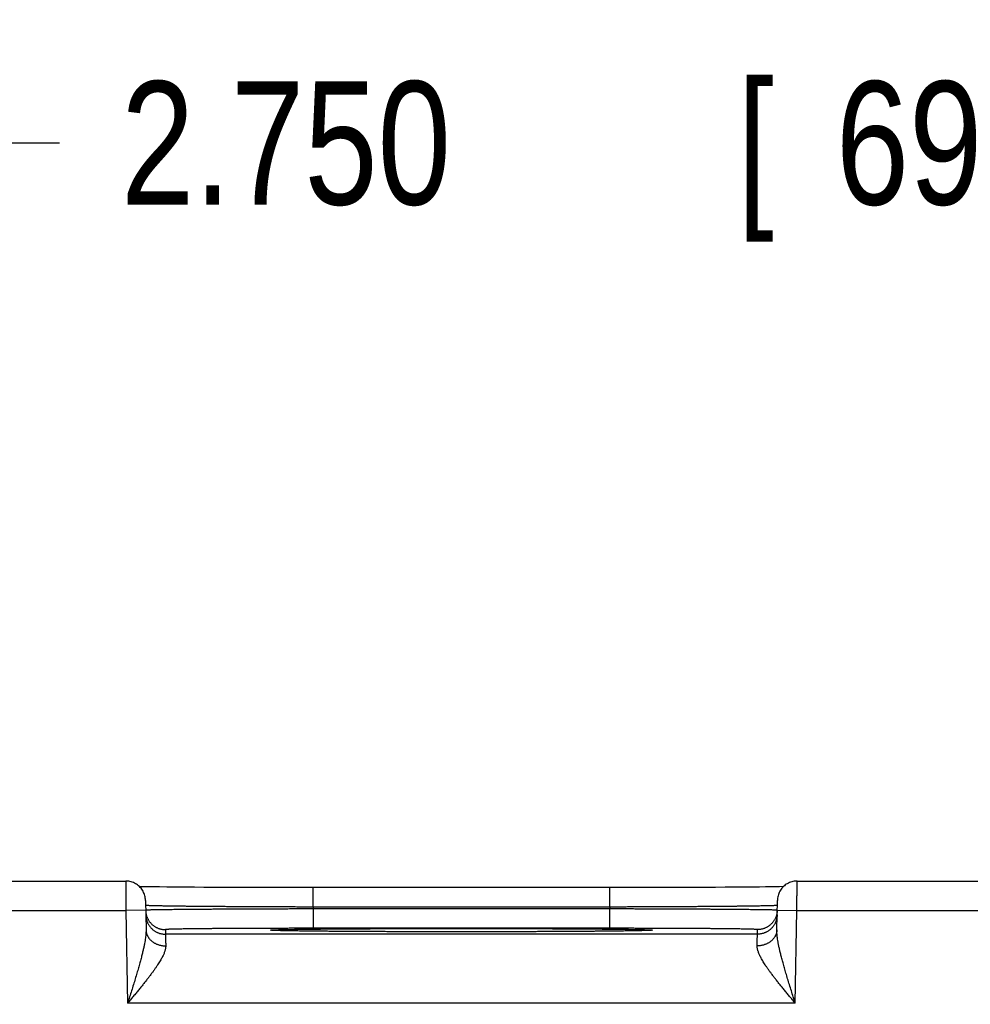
# Model space of a CAD drawing. Header units: inches. Extents: x 0 to 34, y 0 to 22.
# Tile 105 of 112: x 22.5 to 23.5, y 17.8 to 18.8. Entities that reach past the tile are written whole.
import ezdxf

# ---------------------------------------------------------------- set-up
doc = ezdxf.new("R2010")
doc.units = ezdxf.units.IN
doc.header["$LTSCALE"] = 1.87
doc.header["$MEASUREMENT"] = 0
doc.layers.get('0').update_dxf_attribs({"linetype": 'CONTINUOUS'})
doc.layers.add('DIMENSIONS', color=7, linetype='CONTINUOUS')
doc.styles.get("Standard").update_dxf_attribs({"font": 'txt', "width": 0.8})
doc.dimstyles.get("Standard").update_dxf_attribs({"dimtxt": 0.125, "dimasz": 0.18, "dimexe": 0.18, "dimexo": 0.0625, "dimgap": 0.09, "dimtad": 0, "dimtih": 1, "dimtoh": 1, "dimdec": 3, "dimzin": 4, "dimdsep": 46, "dimtxsty": 'STANDARD', "dimblk": '_FILLED', "dimblk1": '_FILLED', "dimblk2": '_FILLED', "dimcen": 0.09, "dimadec": 0, "dimazin": 0, "dimtol": 1, "dimtp": 0.01, "dimtm": 0.01, "dimtfac": 1, "dimtdec": 3, "dimtofl": 0, "dimtmove": 0, "dimatfit": 3, "dimldrblk": '_FILLED', "dimfxl": 1, "dimtolj": 1, "dimtzin": 4, "dimarcsym": 0})

# ---------------------------------------------------------------- blocks, each defined once
blk = doc.blocks.new('_FILLED')
at = {"color": 0, "linetype": 'BYBLOCK'}
blk.add_solid([(0, 0), (-1, 0.1736), (-1, -0.1736)], dxfattribs=at)
blk = doc.blocks.new('*D7')
at = {"layer": 'DIMENSIONS', "color": 2, "linetype": 'CONTINUOUS'}
for p, q in [((22.0414, 16.64255), (22.0414, 18.76181)), ((24.7914, 16.64255), (24.7914, 18.76181)), ((22.0414, 18.63681), (22.54964, 18.63681)), ((24.7914, 18.63681), (23.99964, 18.63681))]:
    blk.add_line(p, q, dxfattribs=at)
at = {"layer": 'DIMENSIONS', "color": 2, "linetype": 'CONTINUOUS', "xscale": 0.18, "yscale": 0.18, "zscale": 0.18, "rotation": 180}
blk.add_blockref('_FILLED', (22.0414, 18.63681), dxfattribs=at)
at = {"layer": 'DIMENSIONS', "color": 2, "linetype": 'CONTINUOUS', "xscale": 0.18, "yscale": 0.18, "zscale": 0.18}
blk.add_blockref('_FILLED', (24.7914, 18.63681), dxfattribs=at)
at = {"layer": 'DIMENSIONS', "color": 2, "linetype": 'CONTINUOUS', "width": 0.8}
for s, p in [('[', (23.23714, 18.57431)), (']', (23.83714, 18.57431)), ('2.750', (22.61214, 18.57431)), ('69.85', (23.33714, 18.57431))]:
    blk.add_text(s, height=0.125, dxfattribs=at).set_placement(p)

msp = doc.modelspace()

# ---------------------------------------------------------------- linework, layer by layer
at = {"color": 7, "linetype": 'CONTINUOUS'}
for p, q in [((22.36788, 17.88818), (22.61691, 17.88818)), ((23.29788, 17.88818), (23.54691, 17.88818)), ((22.63262, 17.88251), (22.63082, 17.88255)), ((22.63609, 17.88244), (22.63262, 17.88251)), ((22.64022, 17.88237), (22.63609, 17.88244)), ((22.64516, 17.8823), (22.64022, 17.88237)), ((22.65118, 17.88222), (22.64516, 17.8823)), ((22.65862, 17.88213), (22.65118, 17.88222)), ((22.66763, 17.88204), (22.65862, 17.88213)), ((22.67826, 17.88194), (22.66763, 17.88204)), ((22.68648, 17.88188), (22.67826, 17.88194)), ((22.69594, 17.88182), (22.68648, 17.88188)), ((22.7067, 17.88176), (22.69594, 17.88182)), ((22.71821, 17.8817), (22.7067, 17.88176)), ((22.7301, 17.88165), (22.71821, 17.8817)), ((22.74238, 17.8816), (22.7301, 17.88165)), ((22.75496, 17.88157), (22.74238, 17.8816)), ((22.7678, 17.88154), (22.75496, 17.88157)), ((22.78083, 17.88152), (22.7678, 17.88154)), ((22.79401, 17.88151), (22.78083, 17.88152)), ((22.807, 17.88151), (22.79401, 17.88151)), ((22.807, 17.86185), (22.807, 17.88151)), ((23.11422, 17.88151), (22.807, 17.88151)), ((23.1078, 17.86185), (23.1078, 17.88151)), ((23.12751, 17.88151), (23.11422, 17.88151)), ((23.14065, 17.88153), (23.12751, 17.88151)), ((23.15366, 17.88155), (23.14065, 17.88153)), ((23.16663, 17.88159), (23.15366, 17.88155)), ((23.17893, 17.88163), (23.16663, 17.88159)), ((23.18979, 17.88167), (23.17893, 17.88163)), ((23.20344, 17.88173), (23.18979, 17.88167)), ((23.21498, 17.88179), (23.20344, 17.88173)), ((23.22501, 17.88186), (23.21498, 17.88179)), ((23.2338, 17.88192), (23.22501, 17.88186)), ((23.24388, 17.88201), (23.2338, 17.88192)), ((23.2524, 17.88209), (23.24388, 17.88201)), ((23.25964, 17.88217), (23.2524, 17.88209)), ((23.26585, 17.88224), (23.25964, 17.88217)), ((23.27113, 17.88232), (23.26585, 17.88224)), ((23.27555, 17.88239), (23.27113, 17.88232)), ((23.28008, 17.88247), (23.27555, 17.88239)), ((23.28397, 17.88255), (23.28008, 17.88247)), ((22.63691, 17.86853), (22.63743, 17.83878)), ((23.27737, 17.83878), (23.27789, 17.86853)), ((22.36771, 17.85818), (22.61708, 17.85818)), ((22.63708, 17.85853), (22.61708, 17.85818)), ((22.61708, 17.85818), (22.61872, 17.76429)), ((22.807, 17.86185), (22.80703, 17.85993)), ((23.1078, 17.86185), (22.807, 17.86185)), ((22.80703, 17.85993), (22.80703, 17.84028)), ((23.10776, 17.85993), (22.80703, 17.85993)), ((23.1078, 17.86185), (23.10776, 17.85993)), ((23.10776, 17.85993), (23.10776, 17.84028)), ((23.27771, 17.85853), (23.29771, 17.85818)), ((23.29607, 17.76429), (23.29771, 17.85818)), ((23.29771, 17.85818), (23.54708, 17.85818)), ((22.65708, 17.83897), (22.65716, 17.83429)), ((22.76596, 17.83821), (22.76593, 17.83821)), ((22.76607, 17.8382), (22.76596, 17.83821)), ((22.76623, 17.83819), (22.76607, 17.8382)), ((22.76645, 17.83817), (22.76623, 17.83819)), ((22.76673, 17.83815), (22.76645, 17.83817)), ((22.76709, 17.83813), (22.76673, 17.83815)), ((22.76753, 17.83811), (22.76709, 17.83813)), ((22.76834, 17.83808), (22.76753, 17.83811)), ((22.76934, 17.83804), (22.76834, 17.83808)), ((22.77102, 17.83798), (22.76934, 17.83804)), ((22.77319, 17.83791), (22.77102, 17.83798)), ((22.77595, 17.83784), (22.77319, 17.83791)), ((22.77938, 17.83777), (22.77595, 17.83784)), ((22.78358, 17.83769), (22.77938, 17.83777)), ((22.78886, 17.8376), (22.78358, 17.83769)), ((22.79372, 17.83753), (22.78886, 17.8376)), ((22.79952, 17.83745), (22.79372, 17.83753)), ((22.80646, 17.83737), (22.79952, 17.83745)), ((22.81488, 17.83729), (22.80646, 17.83737)), ((23.10776, 17.84028), (22.80703, 17.84028)), ((22.82536, 17.83719), (22.81488, 17.83729)), ((22.83383, 17.83713), (22.82536, 17.83719)), ((22.84369, 17.83706), (22.83383, 17.83713)), ((22.85489, 17.837), (22.84369, 17.83706)), ((22.8666, 17.83694), (22.85489, 17.837)), ((22.87875, 17.83689), (22.8666, 17.83694)), ((22.89131, 17.83684), (22.87875, 17.83689)), ((22.90418, 17.83681), (22.89131, 17.83684)), ((22.91731, 17.83678), (22.90418, 17.83681)), ((22.93063, 17.83676), (22.91731, 17.83678)), ((22.9441, 17.83674), (22.93063, 17.83676)), ((22.9574, 17.83674), (22.9441, 17.83674)), ((22.9707, 17.83674), (22.9574, 17.83674)), ((22.98414, 17.83676), (22.9707, 17.83674)), ((22.99745, 17.83678), (22.98414, 17.83676)), ((23.01057, 17.83681), (22.99745, 17.83678)), ((23.02343, 17.83684), (23.01057, 17.83681)), ((23.03595, 17.83689), (23.02343, 17.83684)), ((23.04816, 17.83694), (23.03595, 17.83689)), ((23.05957, 17.837), (23.04816, 17.83694)), ((23.06956, 17.83705), (23.05957, 17.837)), ((23.07814, 17.83711), (23.06956, 17.83705)), ((23.08871, 17.83719), (23.07814, 17.83711)), ((23.09736, 17.83726), (23.08871, 17.83719)), ((23.10476, 17.83733), (23.09736, 17.83726)), ((23.11317, 17.83743), (23.10476, 17.83733)), ((23.12031, 17.83752), (23.11317, 17.83743)), ((23.12631, 17.83761), (23.12031, 17.83752)), ((23.13125, 17.83769), (23.12631, 17.83761)), ((23.13525, 17.83776), (23.13125, 17.83769)), ((23.13848, 17.83783), (23.13525, 17.83776)), ((23.14106, 17.8379), (23.13848, 17.83783)), ((23.14345, 17.83797), (23.14106, 17.8379)), ((23.14524, 17.83803), (23.14345, 17.83797)), ((23.14639, 17.83807), (23.14524, 17.83803)), ((23.1471, 17.8381), (23.14639, 17.83807)), ((23.14769, 17.83813), (23.1471, 17.8381)), ((23.14802, 17.83815), (23.14769, 17.83813)), ((23.1483, 17.83817), (23.14802, 17.83815)), ((23.14852, 17.83818), (23.1483, 17.83817)), ((23.14869, 17.83819), (23.14852, 17.83818)), ((23.14881, 17.8382), (23.14869, 17.83819)), ((23.25763, 17.83429), (23.25772, 17.83897)), ((23.25763, 17.83429), (22.65716, 17.83429)), ((23.29607, 17.76429), (22.61872, 17.76429))]:
    msp.add_line(p, q, dxfattribs=at)
for points in [[(22.63691, 17.86853), (22.63685, 17.86975), (22.63672, 17.87096), (22.63651, 17.87216), (22.63623, 17.87334), (22.63588, 17.8745), (22.63546, 17.87565), (22.63498, 17.87676), (22.63442, 17.87784), (22.6338, 17.87889), (22.63312, 17.8799), (22.63238, 17.88086), (22.63158, 17.88178), (22.63073, 17.88264), (22.62982, 17.88346), (22.62887, 17.88421), (22.62787, 17.88491), (22.62684, 17.88555), (22.62576, 17.88612), (22.62466, 17.88662), (22.62352, 17.88706), (22.62236, 17.88743), (22.62118, 17.88772), (22.61999, 17.88795), (22.61878, 17.8881), (22.61757, 17.88817), (22.61691, 17.88818)], [(23.29788, 17.88818), (23.29723, 17.88817), (23.29601, 17.8881), (23.29481, 17.88795), (23.29361, 17.88772), (23.29243, 17.88743), (23.29127, 17.88706), (23.29014, 17.88662), (23.28903, 17.88612), (23.28796, 17.88555), (23.28692, 17.88491), (23.28592, 17.88421), (23.28497, 17.88346), (23.28407, 17.88264), (23.28321, 17.88178), (23.28241, 17.88086), (23.28167, 17.8799), (23.28099, 17.87889), (23.28037, 17.87784), (23.27982, 17.87676), (23.27933, 17.87565), (23.27891, 17.8745), (23.27856, 17.87334), (23.27828, 17.87216), (23.27808, 17.87096), (23.27794, 17.86975), (23.27789, 17.86853)], [(23.14888, 17.83821), (23.14888, 17.83821), (23.14887, 17.83821), (23.14885, 17.83821), (23.14881, 17.8382)]]:
    msp.add_lwpolyline(points, dxfattribs=at)
for points, knots in [([(22.61691, 17.88818), (22.61691, 17.88818), (22.61691, 17.88808), (22.61691, 17.88803), (22.61691, 17.88778), (22.61691, 17.88751), (22.61692, 17.88712), (22.61692, 17.88665), (22.61692, 17.8861), (22.61692, 17.88547), (22.61693, 17.88475), (22.61693, 17.88396), (22.61694, 17.88309), (22.61694, 17.88214), (22.61695, 17.88113), (22.61696, 17.88004), (22.61696, 17.87889), (22.61697, 17.87768), (22.61698, 17.87641), (22.61699, 17.87509), (22.61699, 17.87372), (22.617, 17.8723), (22.61701, 17.87083), (22.61702, 17.86933), (22.61703, 17.8678), (22.61704, 17.86624), (22.61705, 17.86466), (22.61706, 17.86306), (22.61706, 17.86144), (22.61707, 17.85981), (22.61708, 17.85873), (22.61708, 17.85818)], [0, 0, 0, 0, 0.000691, 0.004661, 0.011582, 0.021433, 0.034181, 0.049785, 0.068199, 0.08937, 0.113239, 0.139744, 0.168808, 0.200338, 0.234231, 0.270398, 0.308753, 0.349184, 0.391556, 0.435727, 0.481575, 0.528977, 0.577786, 0.627832, 0.678958, 0.731028, 0.783906, 0.837426, 0.891405, 0.945657, 1, 1, 1, 1]), ([(23.29771, 17.85818), (23.29771, 17.85873), (23.29772, 17.85981), (23.29773, 17.86144), (23.29774, 17.86306), (23.29775, 17.86466), (23.29776, 17.86624), (23.29776, 17.8678), (23.29777, 17.86933), (23.29778, 17.87083), (23.29779, 17.8723), (23.2978, 17.87372), (23.29781, 17.87509), (23.29781, 17.87641), (23.29782, 17.87768), (23.29783, 17.87889), (23.29784, 17.88004), (23.29784, 17.88113), (23.29785, 17.88214), (23.29785, 17.88309), (23.29786, 17.88396), (23.29786, 17.88475), (23.29787, 17.88547), (23.29787, 17.8861), (23.29787, 17.88665), (23.29788, 17.88712), (23.29788, 17.88751), (23.29788, 17.88778), (23.29788, 17.88803), (23.29788, 17.88808), (23.29788, 17.88818), (23.29788, 17.88818)], [0, 0, 0, 0, 0.054343, 0.108595, 0.162574, 0.216094, 0.268972, 0.321042, 0.372168, 0.422214, 0.471023, 0.518425, 0.564273, 0.608444, 0.650816, 0.691247, 0.729602, 0.765769, 0.799662, 0.831192, 0.860256, 0.886761, 0.91063, 0.931801, 0.950215, 0.965819, 0.978567, 0.988418, 0.995339, 0.999309, 1, 1, 1, 1]), ([(22.63708, 17.85853), (22.63709, 17.85816), (22.63713, 17.8574), (22.63725, 17.85624), (22.63745, 17.85506), (22.63772, 17.85389), (22.63806, 17.85275), (22.63846, 17.85162), (22.63893, 17.85052), (22.63947, 17.84945), (22.64007, 17.84842), (22.64073, 17.84742), (22.64145, 17.84647), (22.64222, 17.84556), (22.64305, 17.84469), (22.64393, 17.84388), (22.64485, 17.84312), (22.64582, 17.84242), (22.64683, 17.84178), (22.64787, 17.8412), (22.64895, 17.84068), (22.65005, 17.84023), (22.65119, 17.83984), (22.65234, 17.83953), (22.65351, 17.83928), (22.65469, 17.8391), (22.65588, 17.83899), (22.65668, 17.83897), (22.65708, 17.83897)], [0, 0, 0, 0, 0.035823, 0.074389, 0.112956, 0.151522, 0.190088, 0.228655, 0.267221, 0.305788, 0.344355, 0.382921, 0.421488, 0.460055, 0.498622, 0.537189, 0.575757, 0.614324, 0.652891, 0.691459, 0.730026, 0.768594, 0.807161, 0.845729, 0.884297, 0.922865, 0.961432, 1, 1, 1, 1]), ([(22.807, 17.86185), (22.80497, 17.86186), (22.80093, 17.86187), (22.79487, 17.86188), (22.78883, 17.8619), (22.7828, 17.86192), (22.77681, 17.86194), (22.77086, 17.86196), (22.76496, 17.86198), (22.75911, 17.86201), (22.75332, 17.86203), (22.74759, 17.86206), (22.74195, 17.86209), (22.73639, 17.86212), (22.73092, 17.86215), (22.72554, 17.86218), (22.72027, 17.86222), (22.71511, 17.86225), (22.71007, 17.86229), (22.70515, 17.86232), (22.70037, 17.86236), (22.69571, 17.8624), (22.6912, 17.86244), (22.68684, 17.86248), (22.68263, 17.86253), (22.67858, 17.86257), (22.67469, 17.86261), (22.67097, 17.86266), (22.66743, 17.8627), (22.66406, 17.86275), (22.66087, 17.86279), (22.65787, 17.86284), (22.65505, 17.86289), (22.65244, 17.86293), (22.65001, 17.86298), (22.64779, 17.86303), (22.64577, 17.86308), (22.64396, 17.86313), (22.64235, 17.86317), (22.64095, 17.86322), (22.63977, 17.86327), (22.63879, 17.86332), (22.63805, 17.86337), (22.63747, 17.8634), (22.63724, 17.86345), (22.6371, 17.86347)], [0, 0, 0, 0, 0.035719, 0.071398, 0.106986, 0.142438, 0.177708, 0.21275, 0.24752, 0.281976, 0.316073, 0.349763, 0.382999, 0.415742, 0.447957, 0.479602, 0.510632, 0.541005, 0.570687, 0.599644, 0.627837, 0.655229, 0.681783, 0.707467, 0.732251, 0.756105, 0.779002, 0.80091, 0.821799, 0.84164, 0.86041, 0.878088, 0.89465, 0.910071, 0.924333, 0.937419, 0.949313, 0.959999, 0.969461, 0.977687, 0.984668, 0.990395, 0.994861, 0.998063, 1, 1, 1, 1]), ([(22.80703, 17.85993), (22.80501, 17.85992), (22.80096, 17.85991), (22.7949, 17.8599), (22.78886, 17.85988), (22.78284, 17.85987), (22.77685, 17.85985), (22.7709, 17.85983), (22.765, 17.85981), (22.75915, 17.85979), (22.75336, 17.85977), (22.74764, 17.85975), (22.742, 17.85972), (22.73644, 17.8597), (22.73097, 17.85967), (22.7256, 17.85964), (22.72033, 17.85962), (22.71517, 17.85959), (22.71013, 17.85956), (22.70521, 17.85953), (22.70043, 17.8595), (22.69578, 17.85947), (22.69127, 17.85943), (22.68691, 17.8594), (22.6827, 17.85937), (22.67865, 17.85933), (22.67476, 17.8593), (22.67104, 17.85926), (22.66749, 17.85923), (22.66413, 17.85919), (22.66094, 17.85916), (22.65794, 17.85912), (22.65513, 17.85909), (22.65251, 17.85905), (22.65009, 17.85901), (22.64787, 17.85898), (22.64585, 17.85894), (22.64403, 17.85891), (22.64243, 17.85887), (22.64103, 17.85883), (22.63985, 17.8588), (22.63887, 17.85877), (22.63814, 17.85872), (22.63755, 17.85871), (22.63733, 17.85865), (22.63719, 17.85865)], [0, 0, 0, 0, 0.035745, 0.071435, 0.107027, 0.142477, 0.177744, 0.212786, 0.247555, 0.282008, 0.316102, 0.349794, 0.383039, 0.415791, 0.448004, 0.479641, 0.510669, 0.541047, 0.570735, 0.599692, 0.627883, 0.655274, 0.681832, 0.707524, 0.732317, 0.756177, 0.779075, 0.80098, 0.821867, 0.841711, 0.860484, 0.878159, 0.894716, 0.910135, 0.924399, 0.937486, 0.949378, 0.960059, 0.969515, 0.977736, 0.984711, 0.99043, 0.994887, 0.998078, 1, 1, 1, 1]), ([(23.27761, 17.85865), (23.27746, 17.85865), (23.27724, 17.85871), (23.27666, 17.85872), (23.27592, 17.85877), (23.27494, 17.8588), (23.27376, 17.85883), (23.27236, 17.85887), (23.27076, 17.85891), (23.26895, 17.85894), (23.26693, 17.85898), (23.26471, 17.85901), (23.26229, 17.85905), (23.25967, 17.85909), (23.25686, 17.85912), (23.25386, 17.85916), (23.25067, 17.85919), (23.2473, 17.85923), (23.24376, 17.85926), (23.24004, 17.8593), (23.23615, 17.85933), (23.2321, 17.85937), (23.22789, 17.8594), (23.22353, 17.85943), (23.21902, 17.85947), (23.21437, 17.8595), (23.20958, 17.85953), (23.20467, 17.85956), (23.19963, 17.85959), (23.19447, 17.85962), (23.1892, 17.85964), (23.18383, 17.85967), (23.17836, 17.8597), (23.1728, 17.85972), (23.16715, 17.85975), (23.16143, 17.85977), (23.15564, 17.85979), (23.14979, 17.85981), (23.14389, 17.85983), (23.13794, 17.85985), (23.13195, 17.85987), (23.12593, 17.85988), (23.11989, 17.8599), (23.11383, 17.85991), (23.10979, 17.85992), (23.10776, 17.85993)], [0, 0, 0, 0, 0.001922, 0.005113, 0.00957, 0.015288, 0.022262, 0.030482, 0.039937, 0.050616, 0.062506, 0.075592, 0.089853, 0.10527, 0.121823, 0.139496, 0.158265, 0.178105, 0.198989, 0.22089, 0.243783, 0.267638, 0.292428, 0.318119, 0.34468, 0.372074, 0.400267, 0.429226, 0.458916, 0.489297, 0.520327, 0.551967, 0.584183, 0.616938, 0.650186, 0.683881, 0.717977, 0.752433, 0.787205, 0.822249, 0.857519, 0.892972, 0.928565, 0.964256, 1, 1, 1, 1]), ([(23.27769, 17.86347), (23.27755, 17.86345), (23.27732, 17.8634), (23.27674, 17.86337), (23.276, 17.86332), (23.27502, 17.86327), (23.27384, 17.86322), (23.27244, 17.86317), (23.27084, 17.86313), (23.26902, 17.86308), (23.267, 17.86303), (23.26478, 17.86298), (23.26236, 17.86293), (23.25974, 17.86289), (23.25693, 17.86284), (23.25393, 17.86279), (23.25074, 17.86275), (23.24737, 17.8627), (23.24383, 17.86266), (23.24011, 17.86261), (23.23622, 17.86257), (23.23217, 17.86253), (23.22796, 17.86248), (23.2236, 17.86244), (23.21909, 17.8624), (23.21443, 17.86236), (23.20965, 17.86232), (23.20473, 17.86229), (23.19969, 17.86225), (23.19453, 17.86222), (23.18926, 17.86218), (23.18388, 17.86215), (23.17841, 17.86212), (23.17285, 17.86209), (23.1672, 17.86206), (23.16148, 17.86203), (23.15569, 17.86201), (23.14984, 17.86198), (23.14393, 17.86196), (23.13798, 17.86194), (23.13199, 17.86192), (23.12597, 17.8619), (23.11992, 17.86188), (23.11386, 17.86187), (23.10982, 17.86186), (23.1078, 17.86185)], [0, 0, 0, 0, 0.001937, 0.005138, 0.009604, 0.01533, 0.02231, 0.030535, 0.039996, 0.05068, 0.062573, 0.075657, 0.089916, 0.105334, 0.121893, 0.139568, 0.158335, 0.178171, 0.199055, 0.220959, 0.243852, 0.267704, 0.292486, 0.318168, 0.344721, 0.372113, 0.400309, 0.429269, 0.458954, 0.48933, 0.520363, 0.552011, 0.584228, 0.616975, 0.650214, 0.683907, 0.718007, 0.752465, 0.787238, 0.822282, 0.857554, 0.893007, 0.928597, 0.964278, 1, 1, 1, 1]), ([(23.27771, 17.85853), (23.2777, 17.85816), (23.27767, 17.8574), (23.27754, 17.85624), (23.27734, 17.85506), (23.27707, 17.85389), (23.27674, 17.85275), (23.27633, 17.85162), (23.27586, 17.85052), (23.27532, 17.84945), (23.27472, 17.84842), (23.27406, 17.84742), (23.27334, 17.84647), (23.27257, 17.84556), (23.27174, 17.84469), (23.27087, 17.84388), (23.26994, 17.84312), (23.26897, 17.84242), (23.26797, 17.84178), (23.26692, 17.8412), (23.26584, 17.84068), (23.26474, 17.84023), (23.26361, 17.83984), (23.26245, 17.83953), (23.26128, 17.83928), (23.2601, 17.8391), (23.25891, 17.83899), (23.25811, 17.83897), (23.25772, 17.83897)], [0, 0, 0, 0, 0.035823, 0.074389, 0.112956, 0.151522, 0.190088, 0.228655, 0.267221, 0.305788, 0.344355, 0.382921, 0.421488, 0.460055, 0.498622, 0.537189, 0.575757, 0.614324, 0.652891, 0.691459, 0.730026, 0.768594, 0.807161, 0.845729, 0.884297, 0.922865, 0.961432, 1, 1, 1, 1]), ([(22.63716, 17.85394), (22.63717, 17.85354), (22.63721, 17.85275), (22.63733, 17.85156), (22.63753, 17.85038), (22.6378, 17.84921), (22.63814, 17.84807), (22.63854, 17.84694), (22.63901, 17.84584), (22.63955, 17.84478), (22.64015, 17.84374), (22.64081, 17.84274), (22.64153, 17.84179), (22.6423, 17.84088), (22.64313, 17.84002), (22.64401, 17.8392), (22.64493, 17.83845), (22.6459, 17.83774), (22.64691, 17.8371), (22.64795, 17.83652), (22.64903, 17.836), (22.65014, 17.83555), (22.65127, 17.83516), (22.65242, 17.83485), (22.65359, 17.8346), (22.65477, 17.83442), (22.65596, 17.83431), (22.65676, 17.83429), (22.65716, 17.83429)], [0, 0, 0, 0, 0.038462, 0.076923, 0.115385, 0.153847, 0.192308, 0.23077, 0.269232, 0.307693, 0.346155, 0.384616, 0.423078, 0.461539, 0.500001, 0.538462, 0.576924, 0.615385, 0.653847, 0.692308, 0.73077, 0.769231, 0.807693, 0.846154, 0.884616, 0.923077, 0.961539, 1, 1, 1, 1]), ([(23.27763, 17.85394), (23.27762, 17.85354), (23.27759, 17.85275), (23.27746, 17.85156), (23.27726, 17.85038), (23.27699, 17.84921), (23.27665, 17.84807), (23.27625, 17.84694), (23.27578, 17.84584), (23.27524, 17.84478), (23.27464, 17.84374), (23.27398, 17.84274), (23.27326, 17.84179), (23.27249, 17.84088), (23.27166, 17.84002), (23.27078, 17.8392), (23.26986, 17.83845), (23.26889, 17.83774), (23.26788, 17.8371), (23.26684, 17.83652), (23.26576, 17.836), (23.26466, 17.83555), (23.26352, 17.83516), (23.26237, 17.83485), (23.2612, 17.8346), (23.26002, 17.83442), (23.25883, 17.83431), (23.25803, 17.83429), (23.25763, 17.83429)], [0, 0, 0, 0, 0.038462, 0.076923, 0.115385, 0.153847, 0.192308, 0.23077, 0.269232, 0.307693, 0.346155, 0.384617, 0.423078, 0.46154, 0.500001, 0.538463, 0.576924, 0.615386, 0.653847, 0.692309, 0.73077, 0.769231, 0.807693, 0.846154, 0.884616, 0.923077, 0.961539, 1, 1, 1, 1]), ([(22.63743, 17.83878), (22.63744, 17.83819), (22.63743, 17.83695), (22.63733, 17.83499), (22.63714, 17.83281), (22.63685, 17.8304), (22.63645, 17.82772), (22.63593, 17.82475), (22.63527, 17.82148), (22.63448, 17.81789), (22.63353, 17.81395), (22.63243, 17.80965), (22.63117, 17.805), (22.62975, 17.79999), (22.62818, 17.79465), (22.62648, 17.78899), (22.62465, 17.78307), (22.62273, 17.77693), (22.62074, 17.77065), (22.6194, 17.76642), (22.61872, 17.76429)], [0, 0, 0, 0, 0.022884, 0.048266, 0.076504, 0.107952, 0.142988, 0.181957, 0.225166, 0.272912, 0.32545, 0.382981, 0.445586, 0.513225, 0.585692, 0.6626, 0.74338, 0.827177, 0.913025, 1, 1, 1, 1]), ([(22.63743, 17.83878), (22.63743, 17.83844), (22.63747, 17.83778), (22.63759, 17.83679), (22.63779, 17.83581), (22.63805, 17.83484), (22.63839, 17.83388), (22.63879, 17.83295), (22.63926, 17.83203), (22.6398, 17.83115), (22.6404, 17.83029), (22.64106, 17.82946), (22.64178, 17.82867), (22.64255, 17.82791), (22.64338, 17.82719), (22.64426, 17.82652), (22.64518, 17.8259), (22.64615, 17.82532), (22.64716, 17.82478), (22.64821, 17.82431), (22.64929, 17.82388), (22.65039, 17.82351), (22.65153, 17.82319), (22.65268, 17.82293), (22.65385, 17.82273), (22.65503, 17.82259), (22.65623, 17.82251), (22.65702, 17.82249), (22.65742, 17.8225)], [0, 0, 0, 0, 0.034885, 0.069825, 0.104875, 0.140088, 0.175513, 0.211196, 0.247177, 0.283491, 0.32017, 0.357237, 0.39471, 0.4326, 0.470912, 0.509646, 0.548795, 0.588346, 0.628282, 0.66858, 0.709212, 0.750149, 0.791354, 0.83279, 0.874416, 0.916189, 0.958066, 1, 1, 1, 1]), ([(22.80703, 17.84028), (22.8052, 17.84028), (22.80155, 17.84028), (22.79608, 17.84027), (22.79062, 17.84027), (22.78519, 17.84026), (22.77979, 17.84026), (22.77442, 17.84025), (22.7691, 17.84024), (22.76383, 17.84022), (22.75862, 17.84021), (22.75347, 17.84019), (22.74839, 17.84017), (22.74339, 17.84015), (22.73848, 17.84013), (22.73366, 17.84011), (22.72893, 17.84009), (22.72432, 17.84006), (22.71981, 17.84003), (22.71541, 17.84001), (22.71114, 17.83998), (22.707, 17.83994), (22.70299, 17.83991), (22.69912, 17.83988), (22.69539, 17.83984), (22.69182, 17.83981), (22.68839, 17.83977), (22.68513, 17.83973), (22.68202, 17.83969), (22.67909, 17.83965), (22.67632, 17.83961), (22.67373, 17.83957), (22.67131, 17.83953), (22.66908, 17.83948), (22.66703, 17.83944), (22.66517, 17.83939), (22.6635, 17.83935), (22.66201, 17.8393), (22.66073, 17.83926), (22.65964, 17.83921), (22.65873, 17.83917), (22.65805, 17.83912), (22.65752, 17.83908), (22.65728, 17.83902), (22.65708, 17.83901), (22.65708, 17.83897)], [0, 0, 0, 0, 0.036563, 0.073065, 0.109457, 0.14569, 0.181718, 0.217497, 0.252983, 0.288135, 0.322908, 0.357259, 0.391136, 0.424487, 0.457263, 0.489424, 0.520931, 0.551745, 0.581824, 0.611127, 0.639615, 0.667249, 0.693993, 0.719813, 0.744675, 0.768543, 0.791383, 0.813168, 0.833871, 0.853463, 0.871916, 0.889203, 0.905305, 0.920206, 0.933882, 0.946312, 0.957475, 0.967357, 0.97595, 0.983243, 0.989228, 0.993893, 0.997237, 0.99926, 1, 1, 1, 1]), ([(22.76592, 17.83818), (22.76581, 17.83818), (22.76542, 17.8382), (22.76484, 17.83824), (22.76421, 17.83831), (22.76392, 17.83833), (22.76363, 17.83843), (22.76392, 17.83853), (22.76421, 17.83855), (22.76484, 17.83862), (22.76565, 17.83867), (22.76671, 17.83873), (22.768, 17.83879), (22.76952, 17.83884), (22.77127, 17.8389), (22.77325, 17.83896), (22.77545, 17.83901), (22.77787, 17.83907), (22.78051, 17.83912), (22.78337, 17.83917), (22.78643, 17.83923), (22.78971, 17.83928), (22.79319, 17.83933), (22.79687, 17.83938), (22.80075, 17.83943), (22.80482, 17.83947), (22.80907, 17.83952), (22.8135, 17.83956), (22.81811, 17.83961), (22.82289, 17.83965), (22.82783, 17.83969), (22.83293, 17.83973), (22.83819, 17.83976), (22.84358, 17.8398), (22.84912, 17.83983), (22.85479, 17.83986), (22.86058, 17.8399), (22.86649, 17.83992), (22.87251, 17.83995), (22.87864, 17.83998), (22.88486, 17.84), (22.89117, 17.84002), (22.89756, 17.84004), (22.90402, 17.84006), (22.91055, 17.84007), (22.91713, 17.84008), (22.92376, 17.8401), (22.93044, 17.8401), (22.93715, 17.84011), (22.94388, 17.84012), (22.95064, 17.84012), (22.95514, 17.84012), (22.9574, 17.84012)], [0, 0, 0, 0, 0.001792, 0.006007, 0.009028, 0.010856, 0.011528, 0.012201, 0.014029, 0.01705, 0.021266, 0.026672, 0.033261, 0.041026, 0.049957, 0.060047, 0.071283, 0.083649, 0.097131, 0.111711, 0.127373, 0.144099, 0.161868, 0.180658, 0.200445, 0.221204, 0.242913, 0.265545, 0.289073, 0.313467, 0.338696, 0.36473, 0.391537, 0.419086, 0.447342, 0.476269, 0.505831, 0.535998, 0.566735, 0.598005, 0.629769, 0.661982, 0.694602, 0.727583, 0.760882, 0.794468, 0.828313, 0.862385, 0.896638, 0.931025, 0.965495, 1, 1, 1, 1]), ([(22.9574, 17.83674), (22.95514, 17.83674), (22.95063, 17.83674), (22.94387, 17.83674), (22.93714, 17.83675), (22.93042, 17.83676), (22.92375, 17.83677), (22.91712, 17.83678), (22.91054, 17.83679), (22.90401, 17.83681), (22.89755, 17.83682), (22.89116, 17.83684), (22.88485, 17.83686), (22.87863, 17.83689), (22.8725, 17.83691), (22.86648, 17.83694), (22.86057, 17.83697), (22.85478, 17.837), (22.84911, 17.83703), (22.84358, 17.83706), (22.83818, 17.8371), (22.83293, 17.83713), (22.82783, 17.83717), (22.82288, 17.83721), (22.81811, 17.83726), (22.8135, 17.8373), (22.80906, 17.83734), (22.80481, 17.83739), (22.80074, 17.83744), (22.79687, 17.83748), (22.79319, 17.83753), (22.78971, 17.83758), (22.78643, 17.83764), (22.78336, 17.83769), (22.78051, 17.83774), (22.77787, 17.83779), (22.77544, 17.83785), (22.77324, 17.83791), (22.77127, 17.83796), (22.76952, 17.83802), (22.768, 17.83807), (22.76683, 17.83813), (22.76616, 17.83816), (22.76592, 17.83818)], [0, 0, 0, 0, 0.035355, 0.070656, 0.105859, 0.140918, 0.17579, 0.210433, 0.244813, 0.278897, 0.312654, 0.346039, 0.37901, 0.411522, 0.443531, 0.474995, 0.505874, 0.536135, 0.565743, 0.594663, 0.62286, 0.650299, 0.676947, 0.70277, 0.727737, 0.751819, 0.774985, 0.797205, 0.818454, 0.838705, 0.857935, 0.876121, 0.893241, 0.909272, 0.924193, 0.93799, 0.950646, 0.962145, 0.972472, 0.981613, 0.989559, 0.996302, 1, 1, 1, 1]), ([(22.9574, 17.84012), (22.95965, 17.84012), (22.96416, 17.84012), (22.97092, 17.84012), (22.97766, 17.84011), (22.98437, 17.8401), (22.99104, 17.8401), (22.99767, 17.84008), (23.00425, 17.84007), (23.01078, 17.84006), (23.01724, 17.84004), (23.02363, 17.84002), (23.02994, 17.84), (23.03616, 17.83998), (23.04229, 17.83995), (23.04831, 17.83992), (23.05422, 17.8399), (23.06001, 17.83986), (23.06568, 17.83983), (23.07122, 17.8398), (23.07661, 17.83976), (23.08186, 17.83973), (23.08697, 17.83969), (23.09191, 17.83965), (23.09669, 17.83961), (23.1013, 17.83956), (23.10573, 17.83952), (23.10998, 17.83947), (23.11405, 17.83943), (23.11792, 17.83938), (23.12161, 17.83933), (23.12509, 17.83928), (23.12836, 17.83923), (23.13143, 17.83917), (23.13429, 17.83912), (23.13693, 17.83907), (23.13935, 17.83901), (23.14155, 17.83896), (23.14352, 17.8389), (23.14527, 17.83884), (23.14679, 17.83879), (23.14808, 17.83873), (23.14914, 17.83867), (23.14995, 17.83862), (23.15058, 17.83855), (23.15087, 17.83853), (23.15116, 17.83843), (23.15087, 17.83833), (23.15058, 17.83831), (23.14995, 17.83824), (23.14938, 17.8382), (23.14899, 17.83818), (23.14888, 17.83818)], [0, 0, 0, 0, 0.034542, 0.069031, 0.103424, 0.137677, 0.171746, 0.205592, 0.239181, 0.272481, 0.305461, 0.338078, 0.37029, 0.402054, 0.433327, 0.464067, 0.494236, 0.523801, 0.552727, 0.580982, 0.608531, 0.635339, 0.661373, 0.686602, 0.710995, 0.734523, 0.757155, 0.778865, 0.799624, 0.819409, 0.838197, 0.855965, 0.872691, 0.888353, 0.902931, 0.91641, 0.928775, 0.940009, 0.950099, 0.95903, 0.966793, 0.97338, 0.978785, 0.983001, 0.986022, 0.98785, 0.988522, 0.989195, 0.991024, 0.994044, 0.998261, 1, 1, 1, 1]), ([(23.14888, 17.83818), (23.14864, 17.83816), (23.14797, 17.83813), (23.14679, 17.83807), (23.14527, 17.83802), (23.14352, 17.83796), (23.14155, 17.83791), (23.13935, 17.83785), (23.13692, 17.83779), (23.13428, 17.83774), (23.13143, 17.83769), (23.12836, 17.83764), (23.12508, 17.83758), (23.1216, 17.83753), (23.11792, 17.83748), (23.11404, 17.83744), (23.10998, 17.83739), (23.10572, 17.83734), (23.10129, 17.8373), (23.09668, 17.83726), (23.0919, 17.83721), (23.08696, 17.83717), (23.08186, 17.83713), (23.07661, 17.8371), (23.07121, 17.83706), (23.06567, 17.83703), (23.06001, 17.837), (23.05421, 17.83697), (23.0483, 17.83694), (23.04228, 17.83691), (23.03615, 17.83689), (23.02993, 17.83686), (23.02362, 17.83684), (23.01723, 17.83682), (23.01077, 17.83681), (23.00424, 17.83679), (22.99766, 17.83678), (22.99103, 17.83677), (22.98436, 17.83676), (22.97765, 17.83675), (22.97091, 17.83674), (22.96416, 17.83674), (22.95965, 17.83674), (22.9574, 17.83674)], [0, 0, 0, 0, 0.003753, 0.010498, 0.018445, 0.027587, 0.037914, 0.049414, 0.062072, 0.075871, 0.090794, 0.106825, 0.123945, 0.142132, 0.161365, 0.181618, 0.202866, 0.225086, 0.248251, 0.272333, 0.297302, 0.323125, 0.349771, 0.37721, 0.405407, 0.434329, 0.463937, 0.494196, 0.525072, 0.556533, 0.58854, 0.621052, 0.654024, 0.687412, 0.721169, 0.755252, 0.789629, 0.824271, 0.859145, 0.894205, 0.929401, 0.964683, 1, 1, 1, 1]), ([(23.25772, 17.83897), (23.25772, 17.83901), (23.25752, 17.83902), (23.25727, 17.83908), (23.25674, 17.83912), (23.25606, 17.83917), (23.25516, 17.83921), (23.25407, 17.83926), (23.25278, 17.8393), (23.2513, 17.83935), (23.24962, 17.83939), (23.24776, 17.83944), (23.24571, 17.83948), (23.24348, 17.83953), (23.24106, 17.83957), (23.23847, 17.83961), (23.23571, 17.83965), (23.23277, 17.83969), (23.22967, 17.83973), (23.2264, 17.83977), (23.22298, 17.83981), (23.2194, 17.83984), (23.21567, 17.83988), (23.2118, 17.83991), (23.20779, 17.83994), (23.20365, 17.83998), (23.19938, 17.84001), (23.19499, 17.84003), (23.19048, 17.84006), (23.18586, 17.84009), (23.18113, 17.84011), (23.17631, 17.84013), (23.1714, 17.84015), (23.1664, 17.84017), (23.16132, 17.84019), (23.15617, 17.84021), (23.15096, 17.84022), (23.14569, 17.84024), (23.14037, 17.84025), (23.135, 17.84026), (23.1296, 17.84026), (23.12417, 17.84027), (23.11871, 17.84027), (23.11324, 17.84028), (23.10959, 17.84028), (23.10776, 17.84028)], [0, 0, 0, 0, 0.00074, 0.002764, 0.006108, 0.010774, 0.016758, 0.024052, 0.032645, 0.042528, 0.053691, 0.06612, 0.079797, 0.094698, 0.110802, 0.128089, 0.146542, 0.166133, 0.186836, 0.208621, 0.231461, 0.255329, 0.28019, 0.30601, 0.332755, 0.360389, 0.388877, 0.418181, 0.448261, 0.479076, 0.510585, 0.542746, 0.575521, 0.608871, 0.642749, 0.6771, 0.711874, 0.747026, 0.782512, 0.818291, 0.854319, 0.890554, 0.926946, 0.963445, 1, 1, 1, 1]), ([(23.27737, 17.83878), (23.27736, 17.83844), (23.27733, 17.83778), (23.2772, 17.83679), (23.277, 17.83581), (23.27674, 17.83484), (23.2764, 17.83388), (23.276, 17.83295), (23.27553, 17.83203), (23.27499, 17.83115), (23.27439, 17.83029), (23.27373, 17.82946), (23.27301, 17.82867), (23.27224, 17.82791), (23.27141, 17.82719), (23.27053, 17.82652), (23.26961, 17.82589), (23.26864, 17.82531), (23.26763, 17.82478), (23.26659, 17.82431), (23.26551, 17.82388), (23.2644, 17.82351), (23.26327, 17.82319), (23.26211, 17.82293), (23.26094, 17.82273), (23.25976, 17.82259), (23.25857, 17.82251), (23.25777, 17.82249), (23.25737, 17.8225)], [0, 0, 0, 0, 0.034884, 0.069823, 0.104873, 0.140085, 0.17551, 0.211191, 0.247172, 0.283486, 0.320165, 0.357231, 0.394703, 0.432593, 0.470905, 0.509639, 0.548788, 0.58834, 0.628276, 0.668574, 0.709207, 0.750144, 0.79135, 0.832787, 0.874413, 0.916188, 0.958065, 1, 1, 1, 1]), ([(23.29607, 17.76429), (23.29539, 17.76642), (23.29405, 17.77065), (23.29206, 17.77693), (23.29014, 17.78307), (23.28832, 17.78899), (23.28661, 17.79465), (23.28504, 17.79999), (23.28363, 17.805), (23.28236, 17.80965), (23.28126, 17.81395), (23.28032, 17.81789), (23.27952, 17.82148), (23.27886, 17.82475), (23.27834, 17.82772), (23.27794, 17.8304), (23.27765, 17.83281), (23.27746, 17.83499), (23.27737, 17.83695), (23.27736, 17.83819), (23.27737, 17.83878)], [0, 0, 0, 0, 0.086975, 0.172822, 0.256619, 0.337399, 0.414308, 0.486774, 0.554414, 0.617019, 0.67455, 0.727088, 0.774834, 0.818043, 0.857012, 0.892048, 0.923496, 0.951734, 0.977117, 1, 1, 1, 1]), ([(22.65716, 17.83429), (22.65716, 17.83426), (22.65716, 17.83415), (22.65717, 17.83391), (22.65717, 17.83354), (22.65719, 17.83302), (22.6572, 17.83237), (22.65722, 17.83159), (22.65724, 17.83067), (22.65726, 17.82962), (22.65729, 17.82843), (22.65732, 17.82713), (22.65735, 17.82569), (22.65739, 17.82413), (22.65741, 17.82305), (22.65742, 17.8225)], [0, 0, 0, 0, 0.008221, 0.028243, 0.060025, 0.103511, 0.158627, 0.22527, 0.303301, 0.392555, 0.49284, 0.603947, 0.725669, 0.857773, 1, 1, 1, 1]), ([(23.25737, 17.8225), (23.25738, 17.82305), (23.25741, 17.82413), (23.25744, 17.82569), (23.25747, 17.82712), (23.2575, 17.82843), (23.25753, 17.82962), (23.25755, 17.83067), (23.25757, 17.83159), (23.25759, 17.83237), (23.25761, 17.83302), (23.25762, 17.83354), (23.25763, 17.83391), (23.25763, 17.83415), (23.25763, 17.83426), (23.25763, 17.83429)], [0, 0, 0, 0, 0.142215, 0.2743, 0.396004, 0.507103, 0.607392, 0.696658, 0.774701, 0.841351, 0.896474, 0.939966, 0.971753, 0.991778, 1, 1, 1, 1]), ([(22.65742, 17.8225), (22.65743, 17.82217), (22.65741, 17.8215), (22.65731, 17.82046), (22.65711, 17.81935), (22.65683, 17.81817), (22.65645, 17.8169), (22.65596, 17.81555), (22.65537, 17.81411), (22.65466, 17.81256), (22.65384, 17.81091), (22.65288, 17.80915), (22.65179, 17.80726), (22.65056, 17.80526), (22.64919, 17.80312), (22.64766, 17.80086), (22.64598, 17.79845), (22.64415, 17.79591), (22.64216, 17.79324), (22.64002, 17.79043), (22.63773, 17.78749), (22.6353, 17.78443), (22.63275, 17.78126), (22.63009, 17.77799), (22.62733, 17.77464), (22.6245, 17.77123), (22.62163, 17.76777), (22.61969, 17.76545), (22.61872, 17.76429)], [0, 0, 0, 0, 0.013767, 0.02849, 0.044343, 0.061496, 0.080115, 0.100365, 0.122402, 0.146375, 0.172446, 0.200769, 0.231483, 0.26472, 0.300604, 0.339231, 0.380672, 0.424982, 0.472158, 0.522156, 0.574897, 0.630217, 0.687914, 0.747698, 0.80919, 0.871994, 0.935726, 1, 1, 1, 1]), ([(23.29607, 17.76429), (23.2951, 17.76545), (23.29317, 17.76777), (23.29029, 17.77123), (23.28746, 17.77464), (23.2847, 17.77799), (23.28204, 17.78126), (23.27949, 17.78443), (23.27706, 17.78749), (23.27477, 17.79043), (23.27263, 17.79324), (23.27064, 17.79591), (23.26881, 17.79845), (23.26713, 17.80086), (23.26561, 17.80312), (23.26423, 17.80526), (23.263, 17.80726), (23.26191, 17.80915), (23.26096, 17.81091), (23.26013, 17.81256), (23.25942, 17.81411), (23.25883, 17.81555), (23.25834, 17.8169), (23.25796, 17.81817), (23.25768, 17.81935), (23.25748, 17.82046), (23.25738, 17.8215), (23.25736, 17.82217), (23.25737, 17.8225)], [0, 0, 0, 0, 0.064274, 0.128006, 0.19081, 0.252301, 0.312086, 0.369782, 0.425102, 0.477843, 0.527841, 0.575018, 0.619328, 0.660768, 0.699396, 0.73528, 0.768516, 0.799231, 0.827554, 0.853625, 0.877598, 0.899635, 0.919885, 0.938504, 0.955657, 0.97151, 0.986233, 1, 1, 1, 1])]:
    msp.add_open_spline(points, degree=3, knots=knots, dxfattribs=at)
for points in [[(22.6371, 17.86347), (22.63705, 17.86347), (22.63699, 17.86347), (22.63699, 17.86351)], [(22.63719, 17.85865), (22.63714, 17.85865), (22.63708, 17.85866), (22.63708, 17.85862)], [(22.63708, 17.85862), (22.63708, 17.85859), (22.63708, 17.85856), (22.63708, 17.85853)], [(23.27771, 17.85862), (23.27771, 17.85866), (23.27766, 17.85865), (23.27761, 17.85865)], [(23.2778, 17.86351), (23.2778, 17.86347), (23.27774, 17.86347), (23.27769, 17.86347)], [(23.27771, 17.85862), (23.27771, 17.85859), (23.27771, 17.85856), (23.27771, 17.85853)]]:
    msp.add_open_spline(points, degree=3, dxfattribs=at)

# ---------------------------------------------------------------- dimensions: what is measured, and where the dimension line sits
at = {"layer": 'DIMENSIONS', "color": 2, "linetype": 'CONTINUOUS'}
dim = msp.add_linear_dim(base=(22.0414, 18.63681), p1=(24.7914, 16.64255), p2=(22.0414, 16.64255), angle=180, dimstyle='Standard', dxfattribs=at)
dim.commit()
dim.dimension.update_dxf_attribs({"geometry": '*D7', "text_midpoint": (23.27464, 18.63681), "dimtype": 160})

doc.saveas('drawing.dxf')
